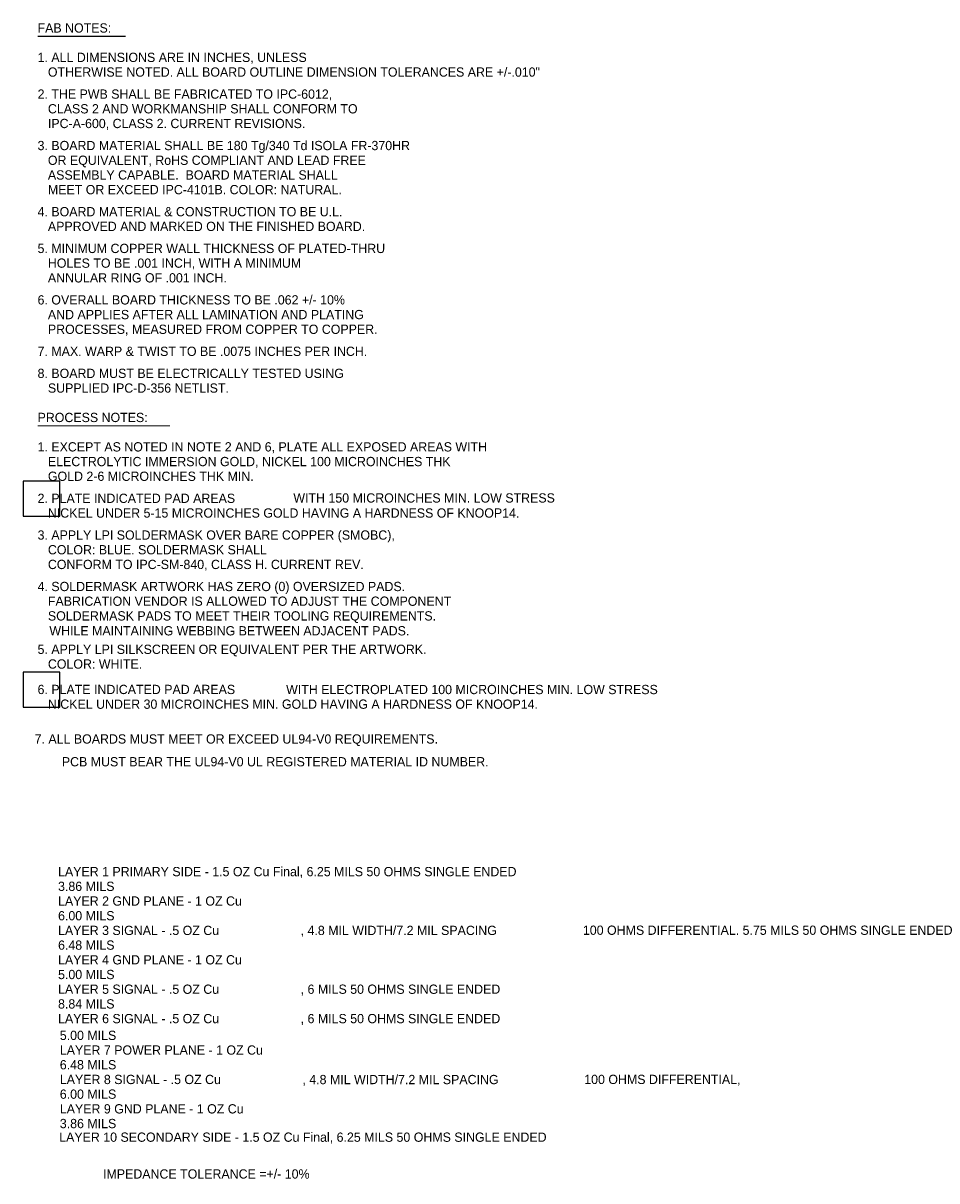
# Model space of a CAD drawing. Extents: x -9303 to 12731, y -3355 to 4522.
# Tile 51 of 51: x 6517 to 12731, y -3355 to 4522. Entities that reach past the tile are written whole.
import ezdxf

# ---------------------------------------------------------------- set-up
doc = ezdxf.new("R2010")
doc.units = 0
doc.layers.add('BG_DIMENSION', color=2, linetype='CONTINUOUS')
doc.layers.add('DF_FAB', color=2, linetype='CONTINUOUS')

msp = doc.modelspace()

# ---------------------------------------------------------------- linework, layer by layer
at = {"layer": 'BG_DIMENSION', "const_width": 8}
for points in [[(6614.87, 4432.52), (7214.87, 4432.52)], [(6614.87, 1782.52), (7514.87, 1782.52)]]:
    msp.add_lwpolyline(points, dxfattribs=at)
at = {"layer": 'DF_FAB'}
for points in [[(6516.87, 1168.52), (6766.87, 1168.52), (6766.87, 1406.02), (6516.87, 1406.02)], [(6516.87, -132.03), (6766.87, -132.03), (6766.87, 105.47), (6516.87, 105.47)]]:
    msp.add_lwpolyline(points, close=True, dxfattribs=at)

# ---------------------------------------------------------------- texts
at = {"layer": 'BG_DIMENSION'}
for s, p in [('FAB NOTES:', (6614.87, 4457.52)), ('1. ALL DIMENSIONS ARE IN INCHES, UNLESS', (6614.87, 4257.52)), ('   OTHERWISE NOTED. ALL BOARD OUTLINE DIMENSION TOLERANCES ARE +/-.010"', (6614.87, 4157.52)), ('2. THE PWB SHALL BE FABRICATED TO IPC-6012,', (6614.87, 4007.52)), ('   CLASS 2 AND WORKMANSHIP SHALL CONFORM TO', (6614.87, 3907.52)), ('   IPC-A-600, CLASS 2. CURRENT REVISIONS.', (6614.87, 3807.52)), ('3. BOARD MATERIAL SHALL BE 180 Tg/340 Td ISOLA FR-370HR', (6614.87, 3657.52)), ('   OR EQUIVALENT, RoHS COMPLIANT AND LEAD FREE', (6614.87, 3557.52)), ('   ASSEMBLY CAPABLE.  BOARD MATERIAL SHALL', (6614.87, 3457.52)), ('   MEET OR EXCEED IPC-4101B. COLOR: NATURAL.', (6614.87, 3357.52)), ('4. BOARD MATERIAL & CONSTRUCTION TO BE U.L.', (6614.87, 3207.52)), ('   APPROVED AND MARKED ON THE FINISHED BOARD.', (6614.87, 3107.52)), ('5. MINIMUM COPPER WALL THICKNESS OF PLATED-THRU', (6614.87, 2957.52)), ('   HOLES TO BE .001 INCH, WITH A MINIMUM', (6614.87, 2857.52)), ('   ANNULAR RING OF .001 INCH.', (6614.87, 2757.52)), ('6. OVERALL BOARD THICKNESS TO BE .062 +/- 10%', (6614.87, 2607.52)), ('   AND APPLIES AFTER ALL LAMINATION AND PLATING', (6614.87, 2507.52)), ('   PROCESSES, MEASURED FROM COPPER TO COPPER.', (6614.87, 2407.52)), ('7. MAX. WARP & TWIST TO BE .0075 INCHES PER INCH.', (6614.87, 2257.52)), ('8. BOARD MUST BE ELECTRICALLY TESTED USING', (6614.87, 2107.52)), ('   SUPPLIED IPC-D-356 NETLIST.', (6614.87, 2007.52)), ('PROCESS NOTES:', (6614.87, 1807.52)), ('1. EXCEPT AS NOTED IN NOTE 2 AND 6, PLATE ALL EXPOSED AREAS WITH', (6614.87, 1607.52)), ('   ELECTROLYTIC IMMERSION GOLD, NICKEL 100 MICROINCHES THK', (6614.87, 1507.52)), ('   GOLD 2-6 MICROINCHES THK MIN.', (6614.87, 1407.52)), ('2. PLATE INDICATED PAD AREAS', (6614.87, 1257.52)), ('   WITH 150 MICROINCHES MIN. LOW STRESS', (8284.25, 1259.87)), ('   NICKEL UNDER 5-15 MICROINCHES GOLD HAVING A HARDNESS OF KNOOP14.', (6614.87, 1157.52)), ('3. APPLY LPI SOLDERMASK OVER BARE COPPER (SMOBC),', (6614.87, 1007.52)), ('   COLOR: BLUE. SOLDERMASK SHALL', (6614.87, 907.52)), ('   CONFORM TO IPC-SM-840, CLASS H. CURRENT REV.', (6614.87, 807.52)), ('4. SOLDERMASK ARTWORK HAS ZERO (0) OVERSIZED PADS.', (6614.87, 657.52)), ('   FABRICATION VENDOR IS ALLOWED TO ADJUST THE COMPONENT', (6614.87, 557.52)), ('   SOLDERMASK PADS TO MEET THEIR TOOLING REQUIREMENTS.', (6614.87, 457.52)), ('   WHILE MAINTAINING WEBBING BETWEEN ADJACENT PADS.', (6625.1, 356.07)), ('5. APPLY LPI SILKSCREEN OR EQUIVALENT PER THE ARTWORK.', (6614.87, 230.1)), ('   COLOR: WHITE.', (6614.87, 130.1)), ('6. PLATE INDICATED PAD AREAS', (6614.87, -43.03)), ('   WITH ELECTROPLATED 100 MICROINCHES MIN. LOW STRESS', (8235.17, -43.42)), ('   NICKEL UNDER 30 MICROINCHES MIN. GOLD HAVING A HARDNESS OF KNOOP14.', (6614.87, -143.03)), ('7. ALL BOARDS MUST MEET OR EXCEED UL94-V0 REQUIREMENTS.', (6594.87, -379.9)), ('PCB MUST BEAR THE UL94-V0 UL REGISTERED MATERIAL ID NUMBER.', (6779.87, -534.9)), ('LAYER 1 PRIMARY SIDE - 1.5 OZ Cu Final, 6.25 MILS 50 OHMS SINGLE ENDED', (6754.18, -1282.36)), ('3.86 MILS', (6754.18, -1382.36)), ('LAYER 2 GND PLANE - 1 OZ Cu', (6754.18, -1482.36)), ('6.00 MILS', (6754.18, -1582.36)), ('LAYER 3 SIGNAL - .5 OZ Cu', (6754.18, -1682.36)), (', 4.8 MIL WIDTH/7.2 MIL SPACING', (8404.18, -1682.36)), ('  100 OHMS DIFFERENTIAL. 5.75 MILS 50 OHMS SINGLE ENDED', (10277, -1681)), ('6.48 MILS', (6754.18, -1782.36)), ('LAYER 4 GND PLANE - 1 OZ Cu', (6754.18, -1882.36)), ('5.00 MILS', (6754.18, -1982.36)), ('LAYER 5 SIGNAL - .5 OZ Cu', (6754.18, -2082.36)), (', 6 MILS 50 OHMS SINGLE ENDED', (8404.18, -2082.36)), ('8.84 MILS', (6754.18, -2182.36)), ('LAYER 6 SIGNAL - .5 OZ Cu', (6754.18, -2282.36)), (', 6 MILS 50 OHMS SINGLE ENDED', (8404.18, -2282.36)), ('5.00 MILS', (6766.18, -2396.36)), ('LAYER 7 POWER PLANE - 1 OZ Cu', (6766.18, -2496.36)), ('6.48 MILS', (6766.18, -2596.36)), ('LAYER 8 SIGNAL - .5 OZ Cu', (6766.18, -2696.36)), (', 4.8 MIL WIDTH/7.2 MIL SPACING', (8416, -2697)), ('  100 OHMS DIFFERENTIAL,', (10286, -2696)), ('6.00 MILS', (6766.18, -2796.36)), ('LAYER 9 GND PLANE - 1 OZ Cu', (6766.18, -2896.36)), ('3.86 MILS', (6766.18, -2996.36)), ('LAYER 10 SECONDARY SIDE - 1.5 OZ Cu Final, 6.25 MILS 50 OHMS SINGLE ENDED', (6762, -3089)), ('IMPEDANCE TOLERANCE =+/- 10%', (7060.18, -3339.36))]:
    msp.add_text(s, height=63, dxfattribs=at).set_placement(p)

doc.saveas('drawing.dxf')
